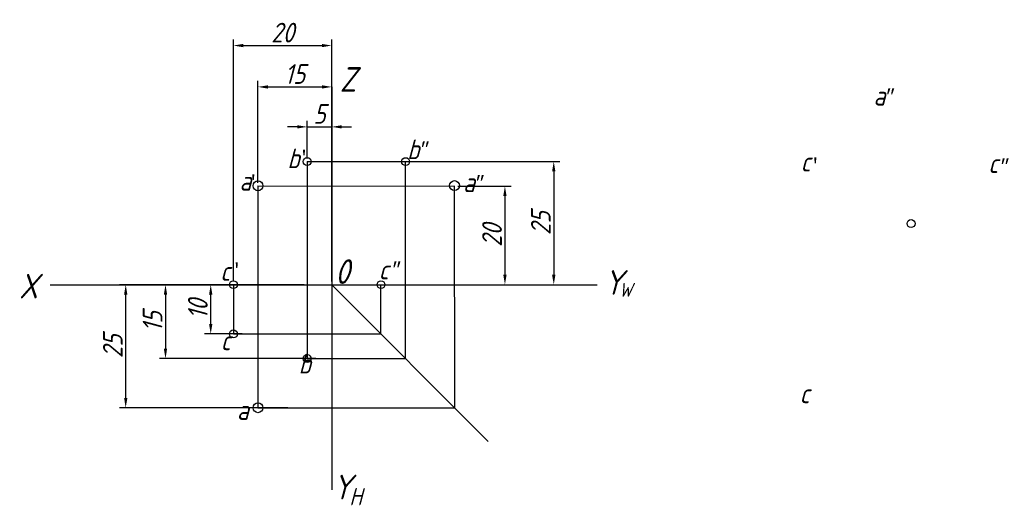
# Model space of a CAD drawing. Header units: millimetres. Extents: x 1661 to 1861, y 2610 to 2709.
import ezdxf

# ---------------------------------------------------------------- set-up
doc = ezdxf.new("R2010")
doc.units = ezdxf.units.MM
doc.layers.add('ST文字', color=7, linetype='Continuous')
doc.layers.add('ST细实线', color=7, linetype='Continuous')
doc.styles.get("Standard").update_dxf_attribs({"font": 'gbeitc.shx'})
doc.dimstyles.new('机械制图', dxfattribs={"dimtxt": 4, "dimasz": 2, "dimexe": 1.25, "dimexo": 0.625, "dimtad": 1, "dimtoh": 1, "dimdsep": 46, "dimtxsty": 'Standard', "dimcen": 2.5, "dimadec": 0, "dimazin": 0, "dimtfac": 1, "dimtmove": 0, "dimatfit": 3, "dimfxl": 1, "dimarcsym": 0})

# ---------------------------------------------------------------- blocks, each defined once
blk = doc.blocks.new('*D5')
at = {"layer": 'Defpoints', "color": 0, "transparency": 16777216}
for p in [(1724.6, 2687.25), (1719.6, 2680.2), (1724.6, 2680.2)]:
    blk.add_point(p, dxfattribs=at)
at = {"layer": 'ST细实线', "color": 0, "lineweight": -2, "transparency": 16777216}
for p, q in [((1719.6, 2680.82), (1719.6, 2688.5)), ((1724.6, 2680.82), (1724.6, 2688.5)), ((1717.6, 2687.25), (1715.6, 2687.25)), ((1719.6, 2687.25), (1724.6, 2687.25)), ((1726.6, 2687.25), (1728.6, 2687.25))]:
    blk.add_line(p, q, dxfattribs=at)
at = {"layer": 'ST细实线', "color": 0, "transparency": 16777216}
for points in [[(1717.6, 2687.59), (1717.6, 2686.92), (1719.6, 2687.25)], [(1726.6, 2687.59), (1726.6, 2686.92), (1724.6, 2687.25)]]:
    blk.add_solid(points, dxfattribs=at)
at = {"layer": 'ST细实线', "color": 0, "transparency": 16777216, "insert": (1722.1, 2689.88), "char_height": 4, "attachment_point": 5}
blk.add_mtext('5', dxfattribs=at)
blk = doc.blocks.new('*D6')
at = {"layer": 'Defpoints', "color": 0, "transparency": 16777216}
for p in [(1737.34, 2680.2), (1739.6, 2655.2), (1769.72, 2655.2)]:
    blk.add_point(p, dxfattribs=at)
at = {"layer": 'ST细实线', "color": 0, "lineweight": -2, "transparency": 16777216}
for p, q in [((1737.96, 2680.2), (1770.97, 2680.2)), ((1769.72, 2678.2), (1769.72, 2657.2)), ((1740.22, 2655.2), (1770.97, 2655.2))]:
    blk.add_line(p, q, dxfattribs=at)
at = {"layer": 'ST细实线', "color": 0, "transparency": 16777216}
for points in [[(1769.38, 2678.2), (1770.05, 2678.2), (1769.72, 2680.2)], [(1769.38, 2657.2), (1770.05, 2657.2), (1769.72, 2655.2)]]:
    blk.add_solid(points, dxfattribs=at)
at = {"layer": 'ST细实线', "color": 0, "transparency": 16777216, "insert": (1767.09, 2667.7), "char_height": 4, "attachment_point": 5, "rotation": 90}
blk.add_mtext('25', dxfattribs=at)
blk = doc.blocks.new('*D7')
at = {"layer": 'Defpoints', "color": 0, "transparency": 16777216}
for p in [(1719.6, 2655.2), (1690.8, 2640.2), (1721.97, 2640.2)]:
    blk.add_point(p, dxfattribs=at)
at = {"layer": 'ST细实线', "color": 0, "lineweight": -2, "transparency": 16777216}
for p, q in [((1718.97, 2655.2), (1689.55, 2655.2)), ((1690.8, 2653.2), (1690.8, 2642.2)), ((1721.35, 2640.2), (1689.55, 2640.2))]:
    blk.add_line(p, q, dxfattribs=at)
at = {"layer": 'ST细实线', "color": 0, "transparency": 16777216}
for points in [[(1690.46, 2653.2), (1691.13, 2653.2), (1690.8, 2655.2)], [(1690.46, 2642.2), (1691.13, 2642.2), (1690.8, 2640.2)]]:
    blk.add_solid(points, dxfattribs=at)
at = {"layer": 'ST细实线', "color": 0, "transparency": 16777216, "insert": (1688.17, 2647.7), "char_height": 4, "attachment_point": 5, "rotation": 90}
blk.add_mtext('15', dxfattribs=at)
blk = doc.blocks.new('*D8')
at = {"layer": 'Defpoints', "color": 0, "transparency": 16777216}
for p in [(1682.71, 2655.2), (1715.31, 2655.2), (1716.3, 2630.19)]:
    blk.add_point(p, dxfattribs=at)
at = {"layer": 'ST细实线', "color": 0, "lineweight": -2, "transparency": 16777216}
for p, q in [((1714.69, 2655.2), (1681.46, 2655.2)), ((1682.71, 2632.19), (1682.71, 2653.2)), ((1715.68, 2630.19), (1681.46, 2630.19))]:
    blk.add_line(p, q, dxfattribs=at)
at = {"layer": 'ST细实线', "color": 0, "transparency": 16777216}
for points in [[(1682.38, 2653.2), (1683.05, 2653.2), (1682.71, 2655.2)], [(1682.38, 2632.19), (1683.05, 2632.19), (1682.71, 2630.19)]]:
    blk.add_solid(points, dxfattribs=at)
at = {"layer": 'ST细实线', "color": 0, "transparency": 16777216, "insert": (1680.09, 2642.69), "char_height": 4, "attachment_point": 5, "rotation": 90}
blk.add_mtext('25', dxfattribs=at)
blk = doc.blocks.new('*D9')
at = {"layer": 'Defpoints', "color": 0, "transparency": 16777216}
for p in [(1699.99, 2655.2), (1707.01, 2655.2), (1707.01, 2645.2)]:
    blk.add_point(p, dxfattribs=at)
at = {"layer": 'ST细实线', "color": 0, "lineweight": -2, "transparency": 16777216}
for p, q in [((1706.39, 2655.2), (1698.74, 2655.2)), ((1699.99, 2647.2), (1699.99, 2653.2)), ((1706.39, 2645.2), (1698.74, 2645.2))]:
    blk.add_line(p, q, dxfattribs=at)
at = {"layer": 'ST细实线', "color": 0, "transparency": 16777216}
for points in [[(1699.66, 2653.2), (1700.33, 2653.2), (1699.99, 2655.2)], [(1699.66, 2647.2), (1700.33, 2647.2), (1699.99, 2645.2)]]:
    blk.add_solid(points, dxfattribs=at)
at = {"layer": 'ST细实线', "color": 0, "transparency": 16777216, "insert": (1697.37, 2650.2), "char_height": 4, "attachment_point": 5, "rotation": 90}
blk.add_mtext('10', dxfattribs=at)
blk = doc.blocks.new('*D10')
at = {"layer": 'Defpoints', "color": 0, "transparency": 16777216}
for p in [(1749.6, 2675.2), (1749.6, 2655.2), (1759.79, 2655.2)]:
    blk.add_point(p, dxfattribs=at)
at = {"layer": 'ST细实线', "color": 0, "lineweight": -2, "transparency": 16777216}
for p, q in [((1750.22, 2675.2), (1761.04, 2675.2)), ((1759.79, 2673.2), (1759.79, 2657.2)), ((1750.22, 2655.2), (1761.04, 2655.2))]:
    blk.add_line(p, q, dxfattribs=at)
at = {"layer": 'ST细实线', "color": 0, "transparency": 16777216}
for points in [[(1759.46, 2673.2), (1760.13, 2673.2), (1759.79, 2675.2)], [(1759.46, 2657.2), (1760.13, 2657.2), (1759.79, 2655.2)]]:
    blk.add_solid(points, dxfattribs=at)
at = {"layer": 'ST细实线', "color": 0, "transparency": 16777216, "insert": (1757.17, 2665.2), "char_height": 4, "attachment_point": 5, "rotation": 90}
blk.add_mtext('20', dxfattribs=at)
blk = doc.blocks.new('*D11')
at = {"layer": 'Defpoints', "color": 0, "transparency": 16777216}
for p in [(1724.6, 2695.37), (1709.6, 2675.28), (1724.6, 2675.28)]:
    blk.add_point(p, dxfattribs=at)
at = {"layer": 'ST细实线', "color": 0, "lineweight": -2, "transparency": 16777216}
for p, q in [((1709.6, 2675.91), (1709.6, 2696.62)), ((1724.6, 2675.91), (1724.6, 2696.62)), ((1711.6, 2695.37), (1722.6, 2695.37))]:
    blk.add_line(p, q, dxfattribs=at)
at = {"layer": 'ST细实线', "color": 0, "transparency": 16777216}
for points in [[(1711.6, 2695.7), (1711.6, 2695.03), (1709.6, 2695.37)], [(1722.6, 2695.7), (1722.6, 2695.03), (1724.6, 2695.37)]]:
    blk.add_solid(points, dxfattribs=at)
at = {"layer": 'ST细实线', "color": 0, "transparency": 16777216, "insert": (1717.1, 2697.99), "char_height": 4, "attachment_point": 5}
blk.add_mtext('15', dxfattribs=at)
blk = doc.blocks.new('*D12')
at = {"layer": 'Defpoints', "color": 0, "transparency": 16777216}
for p in [(1724.6, 2703.77), (1704.6, 2655.2), (1724.6, 2655.2)]:
    blk.add_point(p, dxfattribs=at)
at = {"layer": 'ST细实线', "color": 0, "lineweight": -2, "transparency": 16777216}
for p, q in [((1704.6, 2655.82), (1704.6, 2705.02)), ((1724.6, 2655.82), (1724.6, 2705.02)), ((1706.6, 2703.77), (1722.6, 2703.77))]:
    blk.add_line(p, q, dxfattribs=at)
at = {"layer": 'ST细实线', "color": 0, "transparency": 16777216}
for points in [[(1706.6, 2704.1), (1706.6, 2703.44), (1704.6, 2703.77)], [(1722.6, 2704.1), (1722.6, 2703.44), (1724.6, 2703.77)]]:
    blk.add_solid(points, dxfattribs=at)
at = {"layer": 'ST细实线', "color": 0, "transparency": 16777216, "insert": (1714.6, 2706.4), "char_height": 4, "attachment_point": 5}
blk.add_mtext('20', dxfattribs=at)

msp = doc.modelspace()

# ---------------------------------------------------------------- linework, layer by layer
at = {"layer": 'ST细实线'}
for p, q in [((1724.596, 2695.367), (1724.596, 2613.504)), ((1719.596, 2680.195), (1719.596, 2640.195)), ((1719.596, 2680.195), (1739.596, 2680.195)), ((1739.596, 2640.195), (1739.596, 2680.195)), ((1709.596, 2675.281), (1749.596, 2675.195)), ((1709.596, 2675.281), (1709.596, 2630.195)), ((1749.596, 2630.195), (1749.544, 2675.196)), ((1667.362, 2655.195), (1778.568, 2655.195)), ((1704.596, 2655.195), (1704.596, 2645.195)), ((1724.596, 2655.195), (1756.416, 2623.376)), ((1734.596, 2645.195), (1734.596, 2655.195)), ((1704.596, 2645.195), (1734.596, 2645.195)), ((1719.596, 2640.195), (1739.596, 2640.195)), ((1709.596, 2630.195), (1749.596, 2630.17))]:
    msp.add_line(p, q, dxfattribs=at)
for centre, radius in [((1719.596, 2680.195), 0.8), ((1739.596, 2680.195), 0.8), ((1709.596, 2675.281), 1), ((1749.544, 2675.327), 1), ((1842.353, 2667.605), 0.8), ((1704.596, 2655.195), 0.8), ((1734.596, 2655.195), 0.8), ((1704.596, 2645.195), 0.8), ((1719.596, 2640.195), 0.8), ((1709.596, 2630.195), 1)]:
    msp.add_circle(centre, radius, dxfattribs=at)

# ---------------------------------------------------------------- texts
at = {"layer": 'ST文字'}
for s, height, p in [('Z', 5, (1726.203, 2694.386)), ('b', 4, (1739.911, 2680.687)), ('b', 4, (1715.575, 2678.857)), ('0', 5, (1725.271, 2655.361)), ('c', 4, (1701.915, 2655.971)), ('c', 4, (1734.133, 2656.261)), ('Y', 5, (1779.931, 2653.152)), ('X', 5, (1661.045, 2652.412)), ('W', 2.8, (1783.018, 2652.755)), ('c', 4, (1702.023, 2641.882)), ('b', 4, (1717.853, 2637.16)), ('c', 4, (1819.695, 2631.117)), ('a', 4, (1705.31, 2627.744)), ('Y', 5, (1724.78, 2611.599)), ('H', 3.5, (1728.172, 2610.389))]:
    msp.add_text(s, height=height, dxfattribs=at).set_placement(p)
at = {"layer": 'ST文字', "char_height": 4, "width": 6.3883, "attachment_point": 1}
for s, insert in [('\\A1;a', (1834.701, 2695.583)), ('\\A1;c', (1819.899, 2682.189)), ('c', (1858.026, 2681.86)), ('\\A1;a', (1705.826, 2678.288)), ('\\A1;a', (1751.279, 2677.991))]:
    msp.add_mtext(s, dxfattribs=dict(at, insert=insert))
at = {"layer": 'ST细实线', "char_height": 3, "attachment_point": 1}
for s, insert in [('{\\fFangSong_GB2312|b0|i1|c134|p49;"}', (1836.458, 2694.911)), ('{\\fFangSong_GB2312|b0|i1|c134|p49;"}', (1741.872, 2684.186)), ("{\\fFangSong_GB2312|b0|i0|c134|p49;'}", (1717.926, 2682.491)), ("{\\fFangSong_GB2312|b0|i0|c134|p49;'}", (1821.863, 2680.898)), ('{\\fFangSong_GB2312|b0|i1|c134|p49;"}', (1859.732, 2680.706)), ("{\\fFangSong_GB2312|b0|i0|c134|p49;'}", (1707.614, 2677.472)), ('{\\fFangSong_GB2312|b0|i1|c134|p49;"}', (1753.036, 2677.318)), ('{\\fFangSong_GB2312|b0|i1|c134|p49;"}', (1736.094, 2659.76)), ("{\\fFangSong_GB2312|b0|i0|c134|p49;'}", (1704.266, 2659.605))]:
    msp.add_mtext_dynamic_manual_height_columns(s, width=8.28986, gutter_width=12.5, heights=[0], dxfattribs=dict(at, insert=insert))

# ---------------------------------------------------------------- dimensions: what is measured, and where the dimension line sits
at = {"layer": 'ST细实线'}
for base, p1, p2, picture, middle in [((1724.596, 2703.77), (1704.596, 2655.195), (1724.596, 2655.195), '*D12', (1714.596, 2706.395)), ((1724.596, 2695.367), (1709.596, 2675.281), (1724.596, 2675.281), '*D11', (1717.096, 2697.992)), ((1724.596, 2687.252), (1719.596, 2680.195), (1724.596, 2680.195), '*D5', (1722.096, 2689.877))]:
    dim = msp.add_linear_dim(base=base, p1=p1, p2=p2, dimstyle='机械制图', dxfattribs=at)
    dim.commit()
    dim.dimension.update_dxf_attribs({"geometry": picture, "text_midpoint": middle})
for base, p1, p2, picture, middle in [((1769.718, 2655.195), (1737.337, 2680.195), (1739.596, 2655.195), '*D6', (1767.093, 2667.695)), ((1759.795, 2655.195), (1749.596, 2675.195), (1749.596, 2655.195), '*D10', (1757.17, 2665.195)), ((1682.713, 2655.195), (1716.305, 2630.191), (1715.314, 2655.195), '*D8', (1680.088, 2642.693)), ((1699.994, 2655.195), (1707.014, 2645.195), (1707.014, 2655.195), '*D9', (1697.369, 2650.195))]:
    dim = msp.add_linear_dim(base=base, p1=p1, p2=p2, angle=90, dimstyle='机械制图', dxfattribs=at)
    dim.commit()
    dim.dimension.update_dxf_attribs({"geometry": picture, "text_midpoint": middle})
dim = msp.add_linear_dim(base=(1690.796, 2640.195), p1=(1719.596, 2655.195), p2=(1721.972, 2640.195), angle=90, dimstyle='机械制图', dxfattribs=at)
dim.commit()
dim.dimension.update_dxf_attribs({"geometry": '*D7', "text_midpoint": (1690.796, 2647.695), "dimtype": 160})

doc.saveas('drawing.dxf')
